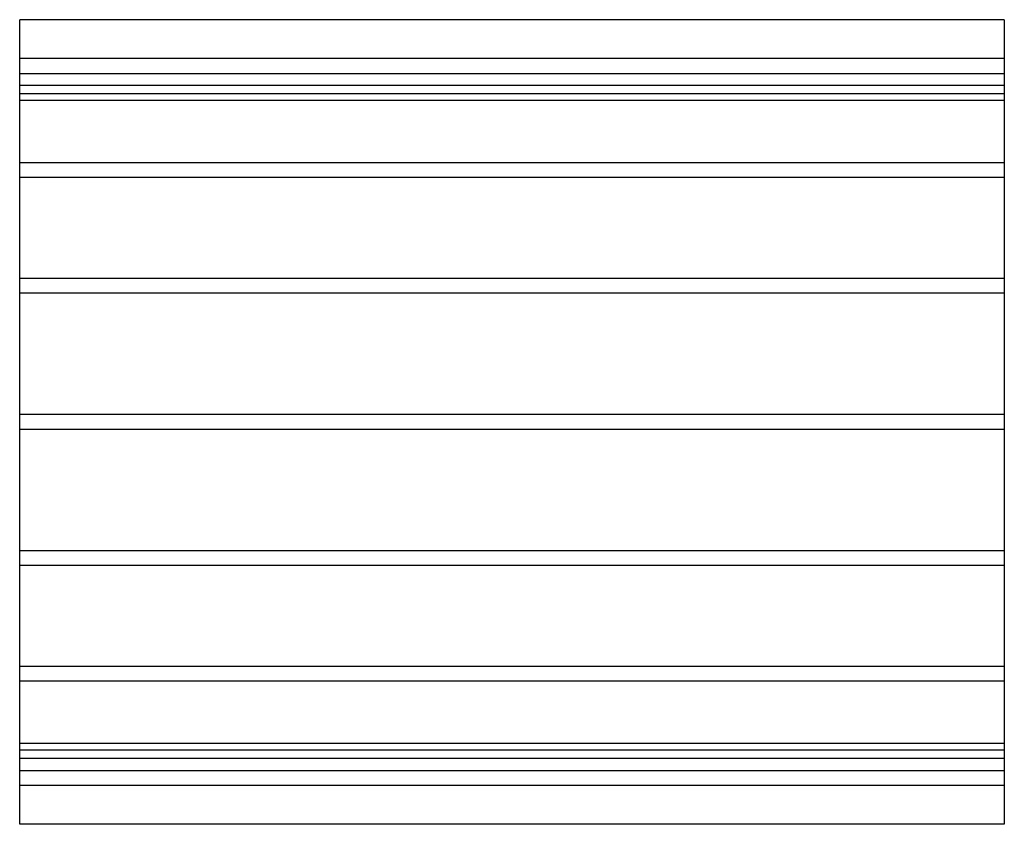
# Model space of a CAD drawing. Header units: millimetres. Extents: x -532 to 532, y -435 to 435.
import ezdxf

# ---------------------------------------------------------------- set-up
doc = ezdxf.new("R2010")
doc.units = ezdxf.units.MM
doc.layers.add('HIDDEN', color=7, linetype='Continuous')
doc.layers.add('THICK', color=7, linetype='Continuous')

msp = doc.modelspace()

# ---------------------------------------------------------------- linework, layer by layer
at = {"layer": 'HIDDEN'}
for p, q in [((532.5, 393), (-532.5, 393)), ((-532.5, 377), (532.5, 377)), ((532.5, 363.7), (-532.5, 363.7)), ((532.5, 363.7), (-532.5, 363.7)), ((532.5, 355), (-532.5, 355)), ((532.5, 347.7), (-532.5, 347.7)), ((532.5, 347.7), (-532.5, 347.7)), ((532.5, 280.2), (-532.5, 280.2)), ((532.5, 280.2), (-532.5, 280.2)), ((532.5, 264.2), (-532.5, 264.2)), ((532.5, 264.2), (-532.5, 264.2)), ((532.5, 155.3), (-532.5, 155.3)), ((532.5, 155.3), (-532.5, 155.3)), ((532.5, 139.3), (-532.5, 139.3)), ((532.5, 139.3), (-532.5, 139.3)), ((532.5, 8), (-532.5, 8)), ((532.5, 8), (-532.5, 8)), ((532.5, -8), (-532.5, -8)), ((532.5, -8), (-532.5, -8)), ((532.5, -139.3), (-532.5, -139.3)), ((532.5, -139.3), (-532.5, -139.3)), ((532.5, -155.3), (-532.5, -155.3)), ((532.5, -155.3), (-532.5, -155.3)), ((532.5, -264.2), (-532.5, -264.2)), ((532.5, -264.2), (-532.5, -264.2)), ((532.5, -280.2), (-532.5, -280.2)), ((532.5, -280.2), (-532.5, -280.2)), ((532.5, -347.7), (-532.5, -347.7)), ((532.5, -347.7), (-532.5, -347.7)), ((532.5, -355), (-532.5, -355)), ((532.5, -363.7), (-532.5, -363.7)), ((532.5, -363.7), (-532.5, -363.7)), ((-532.5, -377), (532.5, -377)), ((532.5, -393), (-532.5, -393))]:
    msp.add_line(p, q, dxfattribs=at)
at = {"layer": 'THICK'}
for p, q in [((-532.5, 0), (-532.5, 435)), ((532.5, 435), (-532.5, 435)), ((532.5, 435), (532.5, 0)), ((532.5, 0), (532.5, -435)), ((-532.5, -435), (-532.5, 0)), ((532.5, -435), (-532.5, -435))]:
    msp.add_line(p, q, dxfattribs=at)

doc.saveas('drawing.dxf')
